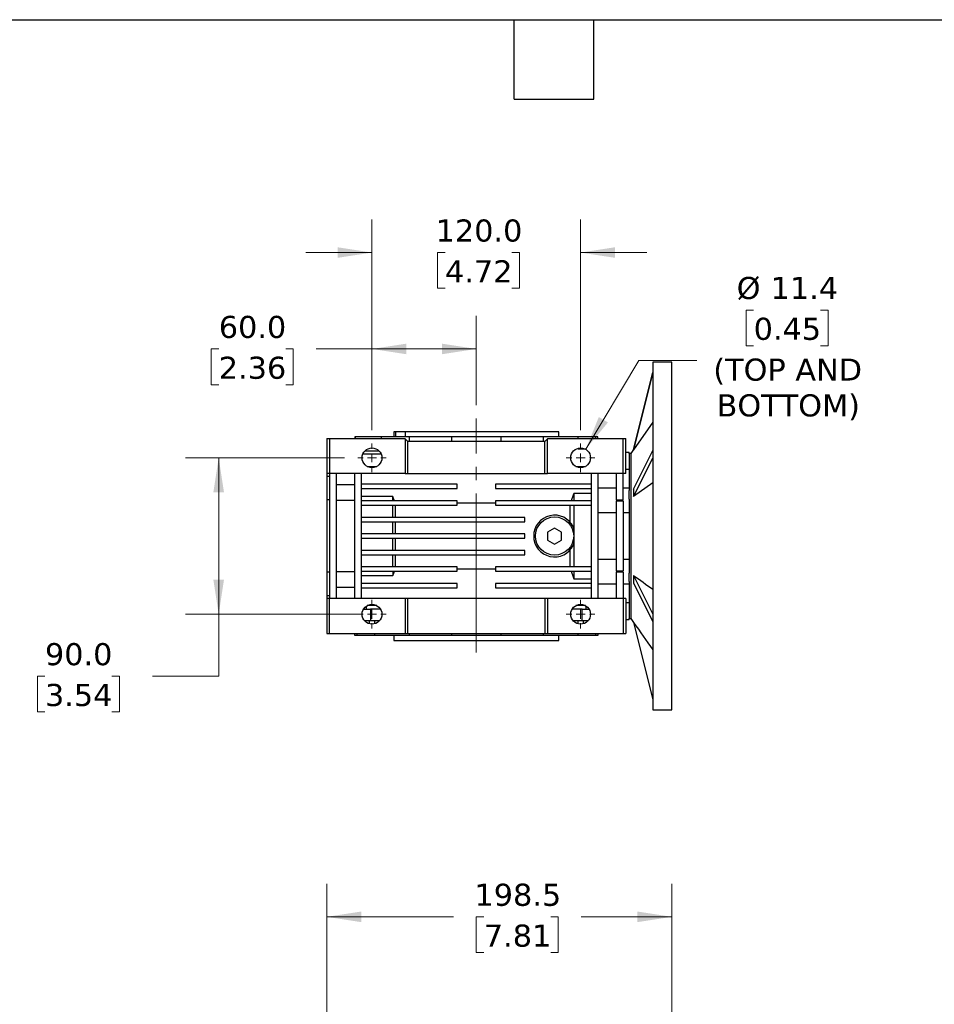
# Model space of a CAD drawing. Header units: millimetres. Extents: x 38 to 1638, y 38 to 1257.
# Tile 4 of 13: x 531 to 1057, y 691 to 1257. Entities that reach past the tile are written whole.
import ezdxf

# ---------------------------------------------------------------- set-up
doc = ezdxf.new("R2010")
doc.units = ezdxf.units.MM
doc.header["$LTSCALE"] = 6
doc.linetypes.add('SLD-Center', pattern=[19.05, 15.24, -1.27, 1.27, -1.27])
doc.linetypes.add('SLD-Solid', pattern=[0])
doc.layers.add('TEXT', color=140, linetype='SLD-Solid', lineweight=25)
doc.styles.add('SLDTEXTSTYLE0', font='VERDANA.TTF')
doc.dimstyles.new('SLDDIMSTYLE3', dxfattribs={"dimtxt": 12.948047, "dimasz": 19.812, "dimexe": 0, "dimexo": 0.0625, "dimgap": 3.237012, "dimtad": 0, "dimtih": 1, "dimtoh": 1, "dimrnd": 1e-09, "dimzin": 12, "dimdsep": 46, "dimtxsty": 'SLDTEXTSTYLE0', "dimsah": 1, "dimcen": 0.09, "dimadec": 0, "dimazin": 3, "dimtfac": 1, "dimtofl": 0, "dimtmove": 0, "dimatfit": 3, "dimfxl": 0, "dimfrac": 2, "dimtolj": 1, "dimtzin": 12, "dimarcsym": 0})
doc.dimstyles.new('SLDDIMSTYLE4', dxfattribs={"dimtxt": 12.948047, "dimasz": 19.812, "dimexe": 0, "dimexo": 0.0625, "dimgap": 3.237012, "dimtad": 0, "dimtih": 1, "dimtoh": 1, "dimrnd": 1e-09, "dimzin": 4, "dimdsep": 46, "dimtxsty": 'SLDTEXTSTYLE0', "dimsah": 1, "dimcen": 0.09, "dimadec": 0, "dimazin": 1, "dimtfac": 1, "dimtmove": 0, "dimatfit": 0, "dimfxl": 0, "dimfrac": 2, "dimtolj": 1, "dimtzin": 12, "dimarcsym": 0})
doc.dimstyles.new('SLDDIMSTYLE5', dxfattribs={"dimtxt": 12.948047, "dimasz": 19.812, "dimexe": 0, "dimexo": 0.0625, "dimgap": 3.237012, "dimtad": 0, "dimtih": 1, "dimtoh": 1, "dimrnd": 1e-09, "dimzin": 4, "dimdsep": 46, "dimtxsty": 'SLDTEXTSTYLE0', "dimsah": 1, "dimcen": 0.09, "dimadec": 0, "dimazin": 1, "dimtfac": 1, "dimtofl": 0, "dimtmove": 0, "dimatfit": 3, "dimfxl": 0, "dimfrac": 2, "dimtolj": 1, "dimtzin": 12, "dimarcsym": 0})
doc.dimstyles.new('SLDDIMSTYLE8', dxfattribs={"dimtxt": 12.948047, "dimasz": 19.812, "dimexe": 0, "dimexo": 0.0625, "dimgap": 3.237012, "dimtad": 0, "dimtih": 1, "dimtoh": 1, "dimrnd": 1e-09, "dimzin": 12, "dimdsep": 46, "dimtxsty": 'SLDTEXTSTYLE0', "dimsah": 1, "dimcen": 0, "dimadec": 0, "dimazin": 3, "dimtfac": 1, "dimtofl": 0, "dimtmove": 0, "dimatfit": 3, "dimfxl": 0, "dimfrac": 2, "dimtolj": 1, "dimtzin": 12, "dimarcsym": 0})

# ---------------------------------------------------------------- blocks, each defined once
blk = doc.blocks.new('_D_11')
at = {"color": 7, "linetype": 'SLD-Solid', "lineweight": 0}
for p, q in [((707.52, 603.4), (707.52, 760.37)), ((906.02, 660.9), (906.02, 760.37)), ((707.52, 741.32), (780.31, 741.32)), ((797.86, 741.32), (793.51, 741.32)), ((793.51, 741.32), (793.51, 720.74)), ((836.33, 741.32), (840.68, 741.32)), ((840.68, 741.32), (840.68, 720.74)), ((906.02, 741.32), (853.88, 741.32)), ((793.51, 720.74), (797.86, 720.74)), ((840.68, 720.74), (836.33, 720.74))]:
    blk.add_line(p, q, dxfattribs=at)
at = {"color": 7, "linetype": 'SLD-Solid', "lineweight": 18}
for points in [[(707.52, 741.32), (727.33, 738.27), (727.33, 744.37)], [(906.02, 741.32), (886.21, 744.37), (886.21, 738.27)]]:
    blk.add_solid(points, dxfattribs=at)
at = {"color": 7, "linetype": 'SLD-Solid', "lineweight": 18, "char_height": 12.7, "attachment_point": 1, "style": 'SLDTEXTSTYLE0'}
for s, insert in [('198.5', (792.47, 760.35)), ('7.81', (797.86, 736.87))]:
    blk.add_mtext(s, dxfattribs=dict(at, insert=insert))
blk = doc.blocks.new('_D_14')
at = {"color": 7, "linetype": 'SLD-Solid', "lineweight": 0}
for p, q in [((733.52, 1021.17), (733.52, 1086.98)), ((793.52, 1035.56), (793.52, 1086.98)), ((645.4, 1067.93), (641.05, 1067.93)), ((641.05, 1067.93), (641.05, 1047.35)), ((683.88, 1067.93), (688.22, 1067.93)), ((688.22, 1067.93), (688.22, 1047.35)), ((733.52, 1067.93), (701.42, 1067.93)), ((793.52, 1067.93), (733.52, 1067.93)), ((641.05, 1047.35), (645.4, 1047.35)), ((688.22, 1047.35), (683.88, 1047.35))]:
    blk.add_line(p, q, dxfattribs=at)
at = {"color": 7, "linetype": 'SLD-Solid', "lineweight": 18}
for points in [[(733.52, 1067.93), (753.33, 1064.88), (753.33, 1070.98)], [(793.52, 1067.93), (773.71, 1070.98), (773.71, 1064.88)]]:
    blk.add_solid(points, dxfattribs=at)
at = {"color": 7, "linetype": 'SLD-Solid', "lineweight": 18, "char_height": 12.7, "attachment_point": 1, "style": 'SLDTEXTSTYLE0'}
for s, insert in [('60.0', (645.4, 1086.96)), ('2.36', (645.4, 1063.48))]:
    blk.add_mtext(s, dxfattribs=dict(at, insert=insert))
blk = doc.blocks.new('_D_15')
at = {"color": 7, "linetype": 'SLD-Solid', "lineweight": 0}
for p, q in [((733.52, 1021.17), (733.52, 1142.42)), ((853.52, 1021.17), (853.52, 1142.42)), ((733.52, 1123.37), (695.42, 1123.37)), ((775.52, 1123.37), (771.17, 1123.37)), ((771.17, 1123.37), (771.17, 1102.8)), ((813.99, 1123.37), (818.34, 1123.37)), ((818.34, 1123.37), (818.34, 1102.8)), ((853.52, 1123.37), (891.62, 1123.37)), ((771.17, 1102.8), (775.52, 1102.8)), ((818.34, 1102.8), (813.99, 1102.8))]:
    blk.add_line(p, q, dxfattribs=at)
at = {"color": 7, "linetype": 'SLD-Solid', "lineweight": 18}
for points in [[(733.52, 1123.37), (713.71, 1126.42), (713.71, 1120.33)], [(853.52, 1123.37), (873.33, 1120.33), (873.33, 1126.42)]]:
    blk.add_solid(points, dxfattribs=at)
at = {"color": 7, "linetype": 'SLD-Solid', "lineweight": 18, "char_height": 12.7, "attachment_point": 1, "style": 'SLDTEXTSTYLE0'}
for s, insert in [('120.0', (770.13, 1142.4)), ('4.72', (775.52, 1118.93))]:
    blk.add_mtext(s, dxfattribs=dict(at, insert=insert))
blk = doc.blocks.new('_D_16')
at = {"color": 7, "linetype": 'SLD-Solid', "lineweight": 0}
for p, q in [((717.67, 1005.32), (626.29, 1005.32)), ((645.34, 1005.32), (645.34, 915.32)), ((725.9, 915.32), (626.29, 915.32)), ((645.34, 879.71), (645.34, 915.32)), ((545.42, 879.71), (541.08, 879.71)), ((541.08, 879.71), (541.08, 859.13)), ((583.9, 879.71), (588.25, 879.71)), ((588.25, 879.71), (588.25, 859.13)), ((607.24, 879.71), (645.34, 879.71)), ((541.08, 859.13), (545.42, 859.13)), ((588.25, 859.13), (583.9, 859.13))]:
    blk.add_line(p, q, dxfattribs=at)
at = {"color": 7, "linetype": 'SLD-Solid', "lineweight": 18}
for points in [[(645.34, 1005.32), (642.29, 985.51), (648.39, 985.51)], [(645.34, 915.32), (648.39, 935.14), (642.29, 935.14)]]:
    blk.add_solid(points, dxfattribs=at)
at = {"color": 7, "linetype": 'SLD-Solid', "lineweight": 18, "char_height": 12.7, "attachment_point": 1, "style": 'SLDTEXTSTYLE0'}
for s, insert in [('90.0', (545.42, 898.74)), ('3.54', (545.42, 875.26))]:
    blk.add_mtext(s, dxfattribs=dict(at, insert=insert))
blk = doc.blocks.new('_D_17')
at = {"color": 7, "linetype": 'SLD-Solid', "lineweight": 0}
for p, q in [((953.04, 1090.33), (948.69, 1090.33)), ((948.69, 1090.33), (948.69, 1069.75)), ((991.52, 1090.33), (995.87, 1090.33)), ((995.87, 1090.33), (995.87, 1069.75)), ((948.69, 1069.75), (953.04, 1069.75)), ((995.87, 1069.75), (991.52, 1069.75)), ((856.44, 1010.21), (886.96, 1061.24)), ((886.96, 1061.24), (920.29, 1061.24))]:
    blk.add_line(p, q, dxfattribs=at)
at = {"color": 7, "linetype": 'SLD-Solid', "lineweight": 18}
blk.add_solid([(856.44, 1010.21), (869.23, 1025.65), (863.99, 1028.78)], dxfattribs=at)
at = {"color": 7, "linetype": 'SLD-Solid', "lineweight": 18, "char_height": 12.7, "attachment_point": 1, "style": 'SLDTEXTSTYLE0'}
for s, insert in [('%%c', (943.27, 1109.36)), ('11.4', (962.82, 1109.36)), ('0.45', (953.04, 1085.88)), ('(TOP AND', (929.82, 1062.41)), ('BOTTOM)', (931.71, 1041.83))]:
    blk.add_mtext(s, dxfattribs=dict(at, insert=insert))
blk = doc.blocks.new('SW_CENTERMARKSYMBOL_16')
at = {"color": 0, "linetype": 'SLD-Solid', "lineweight": 18}
for p, q in [((0, 5.08), (0, 8.23)), ((-5.08, 0), (-8.23, 0)), ((0, 0), (-2.54, 0)), ((0, 0), (0, 2.54)), ((0, 0), (0, -2.54)), ((0, 0), (2.54, 0)), ((5.08, 0), (8.23, 0)), ((0, -5.08), (0, -8.23))]:
    blk.add_line(p, q, dxfattribs=at)
blk = doc.blocks.new('SW_CENTERMARKSYMBOL_17')
at = {"color": 0, "linetype": 'SLD-Solid', "lineweight": 18}
for p, q in [((0, 5.08), (0, 8.23)), ((-5.08, 0), (-8.23, 0)), ((0, 0), (-2.54, 0)), ((0, 0), (0, 2.54)), ((0, 0), (0, -2.54)), ((0, 0), (2.54, 0)), ((5.08, 0), (8.23, 0)), ((0, -5.08), (0, -8.23))]:
    blk.add_line(p, q, dxfattribs=at)
blk = doc.blocks.new('SW_CENTERMARKSYMBOL_18')
at = {"color": 0, "linetype": 'SLD-Solid', "lineweight": 18}
for p, q in [((0, 5.08), (0, 8.23)), ((-5.08, 0), (-8.23, 0)), ((0, 0), (-2.54, 0)), ((0, 0), (0, 2.54)), ((0, 0), (0, -2.54)), ((0, 0), (2.54, 0)), ((5.08, 0), (8.23, 0)), ((0, -5.08), (0, -8.23))]:
    blk.add_line(p, q, dxfattribs=at)
blk = doc.blocks.new('SW_CENTERMARKSYMBOL_19')
at = {"color": 0, "linetype": 'SLD-Solid', "lineweight": 18}
for p, q in [((0, 5.08), (0, 8.23)), ((-5.08, 0), (-8.23, 0)), ((0, 0), (-2.54, 0)), ((0, 0), (0, 2.54)), ((0, 0), (0, -2.54)), ((0, 0), (2.54, 0)), ((5.08, 0), (8.23, 0)), ((0, -5.08), (0, -8.23))]:
    blk.add_line(p, q, dxfattribs=at)

msp = doc.modelspace()

# ---------------------------------------------------------------- linework, layer by layer
for p, q in [((906.021, 1060.325), (895.021, 1060.325)), ((895.021, 1060.325), (895.021, 860.325)), ((906.021, 860.325), (906.021, 1060.325)), ((895.021, 1054.421), (883.966, 1010.082)), ((883.966, 1010.019), (895.021, 1054.388)), ((895.021, 1025.788), (883.966, 1009.983)), ((746.021, 1020.325), (746.021, 1017.325)), ((747.316, 1020.325), (746.021, 1020.325)), ((747.316, 1017.325), (747.316, 1020.325)), ((752.632, 1020.325), (747.316, 1020.325)), ((752.632, 1020.325), (752.632, 1017.325)), ((841.021, 1020.325), (752.632, 1020.325)), ((841.021, 1017.325), (841.021, 1020.325)), ((707.521, 1016.335), (707.521, 996.325)), ((707.521, 1016.335), (709.021, 1016.335)), ((709.021, 1016.335), (709.021, 996.325)), ((709.021, 1016.335), (752.461, 1016.335)), ((723.556, 1017.325), (723.556, 1016.335)), ((723.963, 1017.325), (723.556, 1017.325)), ((723.963, 1016.335), (723.963, 1017.325)), ((738.789, 1017.325), (723.963, 1017.325)), ((738.789, 1017.325), (738.789, 1016.335)), ((755.163, 1017.325), (738.789, 1017.325)), ((752.461, 1016.335), (752.521, 1016.275)), ((752.521, 1016.275), (752.521, 996.325)), ((752.521, 1016.275), (753.971, 1014.825)), ((753.971, 1014.825), (754.021, 1014.825)), ((754.021, 1014.825), (754.021, 996.325)), ((754.021, 1014.825), (833.021, 1014.825)), ((755.163, 1014.825), (755.163, 1017.325)), ((779.27, 1017.325), (755.163, 1017.325)), ((779.27, 1017.325), (779.27, 1014.825)), ((807.773, 1017.325), (779.27, 1017.325)), ((807.773, 1014.825), (807.773, 1017.325)), ((831.88, 1017.325), (807.773, 1017.325)), ((831.88, 1017.325), (831.88, 1014.825)), ((852.034, 1017.325), (831.88, 1017.325)), ((833.021, 1014.825), (833.071, 1014.825)), ((833.021, 996.325), (833.021, 1014.825)), ((833.071, 1014.825), (834.521, 1016.275)), ((834.521, 1016.275), (834.581, 1016.335)), ((834.521, 996.325), (834.521, 1016.275)), ((834.581, 1016.335), (878.021, 1016.335)), ((852.034, 1016.335), (852.034, 1017.325)), ((862.019, 1017.325), (852.034, 1017.325)), ((862.019, 1017.325), (862.019, 1016.335)), ((863.486, 1017.325), (862.019, 1017.325)), ((863.486, 1016.335), (863.486, 1017.325)), ((878.021, 996.325), (878.021, 1016.335)), ((878.021, 1016.335), (879.521, 1016.335)), ((879.521, 996.325), (879.521, 1016.335)), ((729.475, 1009.325), (737.568, 1009.325)), ((852.034, 1010.325), (852.034, 1010.817)), ((856.237, 1010.325), (852.034, 1010.325)), ((881.521, 1008.325), (879.521, 1008.325)), ((881.521, 1007.742), (881.521, 1008.325)), ((883.966, 1010.046), (882.411, 1007.825)), ((883.966, 1010.082), (883.966, 1010.019)), ((883.966, 1010.019), (883.966, 1009.983)), ((883.966, 987.337), (895.021, 1009.521)), ((738.789, 1007.325), (728.194, 1007.325)), ((738.789, 1007.477), (738.789, 1007.325)), ((882.411, 1007.825), (881.521, 1007.825)), ((881.521, 1007.742), (881.521, 986.454)), ((882.411, 1007.825), (882.411, 912.825)), ((883.966, 983.007), (895.021, 1005.191)), ((730.805, 1000.325), (736.237, 1000.325)), ((850.805, 1000.325), (856.237, 1000.325)), ((879.521, 998.776), (881.521, 998.776)), ((709.021, 996.325), (707.521, 996.325)), ((707.521, 996.325), (707.521, 994.548)), ((709.021, 994.548), (707.521, 994.548)), ((707.521, 994.548), (707.521, 981.121)), ((752.521, 996.325), (709.021, 996.325)), ((709.021, 996.325), (709.021, 924.325)), ((713.021, 924.325), (713.021, 996.325)), ((723.521, 996.325), (723.521, 924.325)), ((727.521, 924.325), (727.521, 996.325)), ((752.521, 996.325), (754.021, 996.325)), ((754.021, 996.325), (833.021, 996.325)), ((833.021, 996.325), (834.521, 996.325)), ((878.021, 996.325), (834.521, 996.325)), ((859.521, 996.325), (859.521, 924.325)), ((863.521, 981.139), (863.521, 996.325)), ((874.021, 996.325), (874.021, 981.139)), ((879.521, 996.325), (878.021, 996.325)), ((878.021, 981.139), (878.021, 996.325)), ((723.521, 989.707), (713.021, 989.707)), ((782.521, 990.075), (727.521, 990.075)), ((727.521, 987.575), (782.521, 987.575)), ((782.521, 987.575), (782.521, 990.075)), ((804.521, 990.075), (804.521, 987.575)), ((859.521, 990.075), (804.521, 990.075)), ((804.521, 987.575), (859.521, 987.575)), ((874.021, 987.825), (863.521, 987.825)), ((881.521, 987.825), (878.021, 987.825)), ((881.521, 981.613), (881.521, 986.454)), ((895.021, 990.891), (883.966, 982.989)), ((883.966, 987.337), (883.966, 983.007)), ((709.021, 981.121), (707.521, 981.121)), ((707.521, 981.121), (707.521, 939.529)), ((723.521, 980.781), (713.021, 980.781)), ((745.521, 983.076), (727.521, 983.076)), ((782.521, 980.575), (727.521, 980.575)), ((745.521, 980.575), (745.521, 983.076)), ((782.521, 978.075), (782.521, 980.575)), ((804.521, 980.575), (804.521, 978.075)), ((859.521, 980.575), (804.521, 980.575)), ((859.521, 984.85), (849.521, 984.85)), ((849.521, 984.85), (849.521, 980.575)), ((863.521, 980.825), (863.521, 981.139)), ((863.521, 980.511), (863.521, 980.825)), ((863.521, 940.139), (863.521, 980.511)), ((874.021, 981.139), (878.021, 981.139)), ((874.021, 980.511), (878.021, 980.511)), ((874.021, 980.511), (874.021, 940.139)), ((878.021, 980.511), (878.021, 940.139)), ((881.521, 981.613), (881.521, 939.037)), ((883.966, 983.007), (883.966, 982.989)), ((727.521, 978.075), (782.521, 978.075)), ((745.521, 971.075), (745.521, 978.075)), ((746.893, 978.075), (746.893, 971.075)), ((804.521, 979.168), (782.521, 979.168)), ((804.521, 978.075), (859.521, 978.075)), ((847.527, 968.256), (847.527, 978.075)), ((849.521, 978.075), (849.521, 942.575)), ((821.521, 971.075), (727.521, 971.075)), ((727.521, 968.575), (821.521, 968.575)), ((745.521, 961.575), (745.521, 968.575)), ((746.893, 968.575), (746.893, 961.575)), ((821.521, 968.575), (821.521, 971.075)), ((863.521, 973.825), (874.021, 973.825)), ((878.021, 973.904), (881.521, 973.904)), ((838.521, 964.944), (834.521, 962.634)), ((842.521, 962.634), (838.521, 964.944)), ((849.361, 965.473), (849.361, 961.26)), ((821.521, 961.575), (727.521, 961.575)), ((727.521, 959.075), (821.521, 959.075)), ((745.521, 952.075), (745.521, 959.075)), ((746.893, 959.075), (746.893, 952.075)), ((821.521, 959.075), (821.521, 961.575)), ((834.521, 962.634), (834.521, 958.015)), ((834.521, 958.015), (838.521, 955.706)), ((838.521, 955.706), (842.521, 958.015)), ((842.521, 958.015), (842.521, 962.634)), ((849.361, 959.194), (849.361, 955.176)), ((821.521, 952.075), (727.521, 952.075)), ((821.521, 949.575), (821.521, 952.075)), ((847.527, 942.575), (847.527, 952.394)), ((727.521, 949.575), (821.521, 949.575)), ((745.521, 942.575), (745.521, 949.575)), ((746.893, 949.575), (746.893, 942.575)), ((874.021, 946.825), (863.521, 946.825)), ((881.521, 946.745), (878.021, 946.745)), ((782.521, 942.575), (727.521, 942.575)), ((727.521, 940.075), (782.521, 940.075)), ((745.521, 940.075), (745.521, 937.573)), ((782.521, 940.075), (782.521, 942.575)), ((782.521, 941.481), (804.521, 941.481)), ((804.521, 942.575), (804.521, 940.075)), ((859.521, 942.575), (804.521, 942.575)), ((804.521, 940.075), (859.521, 940.075)), ((849.521, 940.075), (849.521, 935.799)), ((863.521, 939.825), (863.521, 940.139)), ((878.021, 940.139), (874.021, 940.139)), ((709.021, 939.529), (707.521, 939.529)), ((707.521, 939.529), (707.521, 926.101)), ((713.021, 939.868), (723.521, 939.868)), ((727.521, 937.573), (745.521, 937.573)), ((849.521, 935.799), (859.521, 935.799)), ((863.521, 939.511), (863.521, 939.825)), ((863.521, 924.325), (863.521, 939.511)), ((878.021, 939.511), (874.021, 939.511)), ((874.021, 939.511), (874.021, 924.325)), ((878.021, 939.511), (878.021, 924.325)), ((881.521, 934.195), (881.521, 939.037)), ((883.966, 937.661), (883.966, 937.643)), ((883.966, 937.643), (895.021, 915.458)), ((883.966, 937.643), (883.966, 933.313)), ((713.021, 930.942), (723.521, 930.942)), ((782.521, 933.075), (727.521, 933.075)), ((727.521, 930.575), (782.521, 930.575)), ((782.521, 930.575), (782.521, 933.075)), ((804.521, 933.075), (804.521, 930.575)), ((859.521, 933.075), (804.521, 933.075)), ((804.521, 930.575), (859.521, 930.575)), ((863.521, 932.825), (874.021, 932.825)), ((878.021, 932.825), (881.521, 932.825)), ((881.521, 934.195), (881.521, 912.907)), ((883.966, 933.313), (895.021, 911.128)), ((707.521, 926.101), (709.021, 926.101)), ((707.521, 926.101), (707.521, 924.325)), ((707.521, 924.325), (707.521, 904.325)), ((709.021, 924.325), (707.521, 924.325)), ((709.021, 904.325), (709.021, 924.325)), ((752.521, 924.325), (709.021, 924.325)), ((752.521, 924.325), (752.521, 904.325)), ((754.021, 924.325), (752.521, 924.325)), ((754.021, 924.325), (754.021, 904.325)), ((833.021, 924.325), (754.021, 924.325)), ((833.021, 924.325), (833.021, 904.325)), ((834.521, 924.325), (833.021, 924.325)), ((834.521, 924.325), (834.521, 904.325)), ((878.021, 924.325), (834.521, 924.325)), ((878.021, 924.325), (878.021, 904.325)), ((879.521, 924.325), (878.021, 924.325)), ((879.521, 924.325), (879.521, 904.325)), ((728.686, 918.325), (732.729, 918.325)), ((730.407, 918.325), (730.407, 920.087)), ((736.237, 920.325), (730.805, 920.325)), ((732.729, 918.325), (732.729, 911.825)), ((738.356, 918.325), (732.729, 918.325)), ((854.313, 918.325), (848.686, 918.325)), ((856.237, 920.325), (850.805, 920.325)), ((854.313, 911.825), (854.313, 918.325)), ((854.313, 918.325), (858.356, 918.325)), ((856.636, 918.325), (856.636, 920.087)), ((881.521, 921.873), (879.521, 921.873)), ((729.035, 911.825), (732.729, 911.825)), ((732.116, 909.811), (732.116, 911.825)), ((732.729, 911.825), (738.008, 911.825)), ((734.988, 911.825), (734.988, 909.827)), ((849.035, 911.825), (854.313, 911.825)), ((852.055, 909.827), (852.055, 911.825)), ((854.313, 911.825), (858.008, 911.825)), ((854.926, 911.825), (854.926, 909.811)), ((879.521, 912.325), (881.521, 912.325)), ((881.521, 912.325), (881.521, 912.907)), ((881.521, 912.825), (882.411, 912.825)), ((882.411, 912.825), (883.966, 910.604)), ((883.966, 910.667), (883.966, 910.631)), ((883.966, 910.631), (895.021, 866.262)), ((883.966, 910.631), (883.966, 910.568)), ((883.966, 910.568), (895.021, 866.229)), ((707.521, 904.325), (709.021, 904.325)), ((709.021, 904.325), (752.521, 904.325)), ((723.521, 904.325), (723.521, 903.325)), ((723.521, 903.325), (724.986, 903.325)), ((724.986, 903.325), (724.986, 904.325)), ((724.986, 903.325), (734.988, 903.325)), ((734.988, 904.325), (734.988, 903.325)), ((734.988, 903.325), (755.131, 903.325)), ((746.021, 903.325), (746.021, 900.325)), ((752.521, 904.325), (754.021, 904.325)), ((754.021, 904.325), (833.021, 904.325)), ((755.131, 903.325), (755.131, 904.325)), ((755.131, 903.325), (779.278, 903.325)), ((779.278, 904.325), (779.278, 903.325)), ((779.278, 903.325), (807.764, 903.325)), ((807.764, 903.325), (807.764, 904.325)), ((807.764, 903.325), (831.912, 903.325)), ((831.912, 904.325), (831.912, 903.325)), ((831.912, 903.325), (852.055, 903.325)), ((833.021, 904.325), (834.521, 904.325)), ((834.521, 904.325), (878.021, 904.325)), ((841.021, 900.325), (841.021, 903.325)), ((852.055, 903.325), (852.055, 904.325)), ((852.055, 903.325), (862.057, 903.325)), ((862.057, 904.325), (862.057, 903.325)), ((862.057, 903.325), (863.521, 903.325)), ((863.521, 903.325), (863.521, 904.325)), ((878.021, 904.325), (879.521, 904.325)), ((746.021, 900.325), (793.521, 900.325)), ((793.521, 900.325), (841.021, 900.325)), ((895.021, 860.325), (906.021, 860.325))]:
    msp.add_line(p, q)
at = {"color": 7, "linetype": 'SLD-Center', "lineweight": 18}
msp.add_line((793.521, 893.413), (793.521, 1027.944), dxfattribs=at)
at = {"flags": 128}
for points in [[(746.399, 980.575), (745.908, 981.975), (745.521, 983.076)], [(745.521, 937.573), (746.013, 938.974), (746.399, 940.075)]]:
    msp.add_lwpolyline(points, dxfattribs=at)
for centre, radius in [((733.521, 1005.325), 5.69), ((853.521, 1005.325), 5.69), ((838.521, 960.325), 11), ((733.521, 915.325), 5.69), ((853.521, 915.325), 5.69)]:
    msp.add_circle(centre, radius)
msp.add_arc((838.521, 960.325), 12, 25.40533, 334.59467)
for points in [[(849.521, 984.85), (849.021, 983.425), (848.52, 982), (848.02, 980.575)], [(848.02, 940.075), (848.52, 938.649), (849.021, 937.224), (849.521, 935.799)], [(883.966, 937.661), (887.651, 935.026), (891.336, 932.392), (895.021, 929.758)], [(883.966, 910.667), (887.651, 905.398), (891.336, 900.129), (895.021, 894.861)]]:
    msp.add_open_spline(points, degree=3)
at = {"layer": 'TEXT'}
for p, q in [((38.1, 1257.3), (1638.3, 1257.3)), ((815.34, 1211.58), (815.34, 1257.3)), ((861.06, 1211.58), (861.06, 1257.3)), ((815.34, 1211.58), (861.06, 1211.58))]:
    msp.add_line(p, q, dxfattribs=at)

# ---------------------------------------------------------------- block references
at = {"color": 7, "linetype": 'Continuous', "lineweight": 0}
for name, p in [('SW_CENTERMARKSYMBOL_18', (733.521, 1005.325)), ('SW_CENTERMARKSYMBOL_19', (853.521, 1005.325)), ('SW_CENTERMARKSYMBOL_17', (733.521, 915.325)), ('SW_CENTERMARKSYMBOL_16', (853.521, 915.325))]:
    msp.add_blockref(name, p, dxfattribs=at)

# ---------------------------------------------------------------- dimensions: what is measured, and where the dimension line sits
at = {"color": 7, "linetype": 'SLD-Solid', "lineweight": 18}
for base, p1, p2, dimstyle, picture, middle in [((853.521, 1123.375), (733.521, 1013.555), (853.521, 1013.555), 'SLDDIMSTYLE4', '_D_15', (794.757, 1123.375)), ((793.521, 1067.931), (733.521, 1013.555), (793.521, 1027.944), 'SLDDIMSTYLE5', '_D_14', (664.637, 1067.931)), ((707.521, 741.322), (906.021, 653.28), (707.521, 595.78), 'SLDDIMSTYLE3', '_D_11', (817.094, 741.322))]:
    dim = msp.add_linear_dim(base=base, p1=p1, p2=p2, dimstyle=dimstyle, dxfattribs=at)
    dim.commit()
    dim.dimension.update_dxf_attribs({"geometry": picture, "text_midpoint": middle, "dimtype": 160})
dim = msp.add_diameter_dim_2p(p1=(850.601, 1000.441), p2=(856.441, 1010.208), text='<>\\P(TOP AND\\PBOTTOM)', dimstyle='SLDDIMSTYLE8', dxfattribs=at)
dim.commit()
dim.dimension.update_dxf_attribs({"geometry": '_D_17', "text_midpoint": (972.281, 1067.931), "dimtype": 163})
dim = msp.add_linear_dim(base=(645.338, 915.325), p1=(725.291, 1005.325), p2=(733.521, 915.325), angle=90, dimstyle='SLDDIMSTYLE5', dxfattribs=at)
dim.commit()
dim.dimension.update_dxf_attribs({"geometry": '_D_16', "text_midpoint": (645.338, 879.711), "dimtype": 160})

doc.saveas('drawing.dxf')
